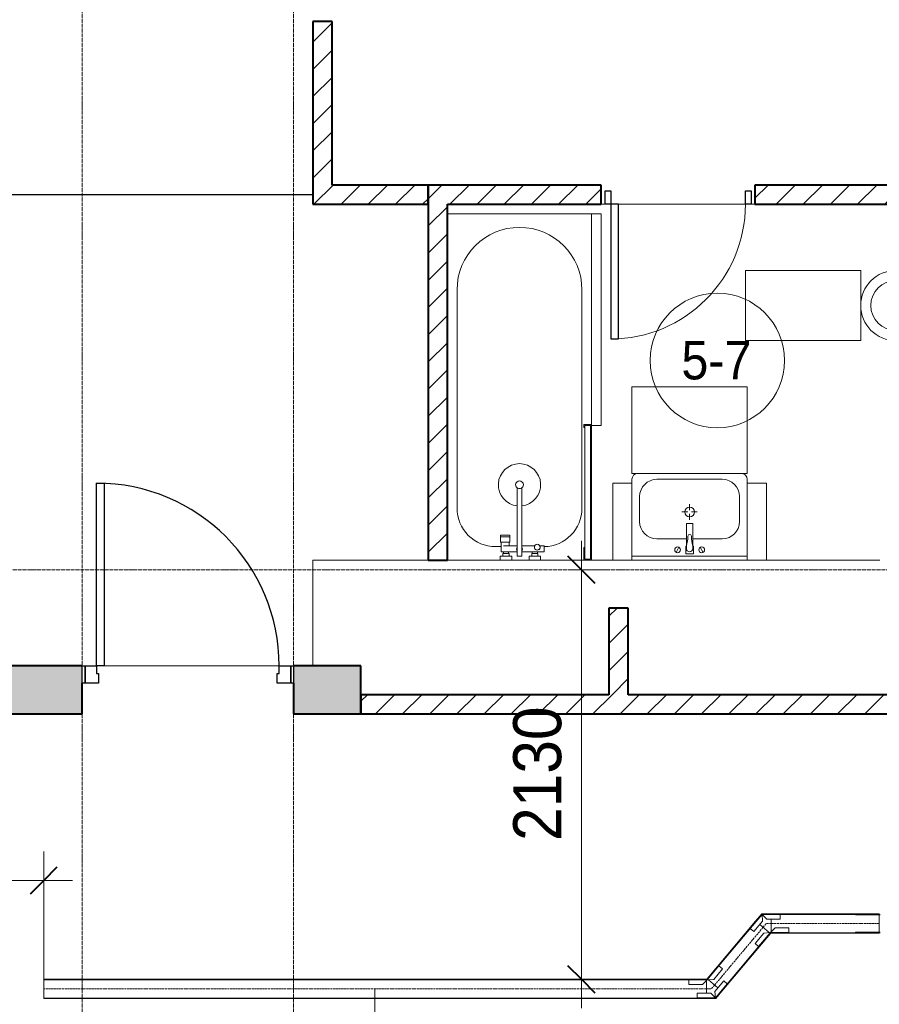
# Model space of a CAD drawing. Header units: millimetres. Extents: x 5617 to 110067, y 7718 to 195801.
# Tile 33 of 81: x 35438 to 39909, y 24040 to 29160. Entities that reach past the tile are written whole.
import ezdxf

# ---------------------------------------------------------------- set-up
doc = ezdxf.new("R2010")
doc.units = ezdxf.units.MM
for name, pattern in [('ADSK_Линия сетки', [25, 20, -2.5, 0, -2.5]), ('Линия сетки', [25, 20, -2.5, 0, -2.5]), ('Осевая', [14, 10, -2, 0, -2])]:
    doc.linetypes.add(name, pattern=pattern)
for name, color, linetype, lineweight in [('Двери', 7, 'Continuous', 18), ('Кабельные лотки', 7, 'Continuous', 18), ('Каркас_Импост', 7, 'Continuous', 30), ('Марки кабельных лотков', 7, 'Continuous', 20), ('Марки помещений', 7, 'Continuous', 20), ('Мебель', 7, 'Continuous', 18), ('Монтажный зазор', 7, 'Continuous', 30), ('Осевая линия', 7, 'Осевая', 18), ('Оси', 7, 'Continuous', 9), ('Панель', 7, 'Continuous', 30), ('Перекрытия', 7, 'Continuous', 18), ('Размеры', 7, 'Continuous', 9), ('Размеры-100', 7, 'Continuous', 9), ('Сантехнические приборы', 7, 'Continuous', 18), ('Соединительные детали кабельных лотков', 7, 'Continuous', 18), ('Стены', 7, 'Continuous', 18), ('Стены разрез', 7, 'Continuous', 40)]:
    doc.layers.add(name, color=color, linetype=linetype, lineweight=lineweight)
doc.styles.add('Arial', font='arial.ttf', dxfattribs={"width": 0.9, "height": 250})
doc.styles.add('Arial_3', font='arial.ttf', dxfattribs={"width": 0.9, "height": 200})
doc.dimstyles.new('Основной_2_5_мм', dxfattribs={"dimscale": 304.8, "dimtxt": 255.06485, "dimasz": 0.463911, "dimexe": 0.492126, "dimexo": 0.492126, "dimgap": 0.098425, "dimtad": 1, "dimdec": 0, "dimdsep": 46, "dimtxsty": 'Arial', "dimblk1": 'OBLIQUE', "dimblk2": 'OBLIQUE', "dimsah": 1, "dimcen": 0.09, "dimdle": 0.492126, "dimazin": 2, "dimtfac": 1, "dimtdec": 4, "dimtix": 1, "dimtmove": 0, "dimatfit": 3, "dimfxl": 1, "dimtvp": 1, "dimtolj": 1, "dimtzin": 0, "dimlwd": 20, "dimlwe": 20, "dimarcsym": 2})
pattern_1 = [(45, (0, 0), (-70.71068, 70.71068), [])]

# ---------------------------------------------------------------- blocks, each defined once
blk = doc.blocks.new('A_DOR_Door - Вн_3_Одинарная_800x2100-3027346-МКСС_К4_L14_48_300_')
at = {"layer": 'Двери', "color": 253, "lineweight": 30, "true_color": 0xaaaaaa}
for p, q in [((-380, 20), (-350, 20)), ((-380, -50), (-380, 20)), ((-350, 20), (-350, -50)), ((350, -50), (350, 20)), ((350, 20), (380, 20)), ((380, 20), (380, -50)), ((-350, -50), (-380, -50)), ((-350, -50), (-350, -750)), ((-310, -50), (-350, -50)), ((-350, -50), (-350, -750)), ((-310, -750), (-310, -50)), ((380, -50), (350, -50)), ((-350, -750), (-310, -750))]:
    blk.add_line(p, q, dxfattribs=at)
at = {"layer": 'Двери', "color": 254, "lineweight": 9, "true_color": 0xd4d4d4}
blk.add_arc((-350, -50), 700, 270, 0, dxfattribs=at)
blk = doc.blocks.new('MR_Ванна - Санузел с ванной_1800x750-V30-МКСС_К4_L14_48_300_')
at = {"layer": 'Сантехнические приборы', "color": 253, "true_color": 0xaaaaaa}
for p, q in [((-900, 0), (-900, 750)), ((210, 750.1), (195, 750.1)), ((195, 750.1), (195, 710)), ((200, 715), (200, 745.1)), ((200, 745.1), (210, 745.1)), ((200, 745.1), (200, 715)), ((895, 745.1), (200, 745.1)), ((210, 745.1), (210, 750.1)), ((210, 750), (885, 750)), ((900, 750), (885, 750)), ((885, 750), (885, 745.1)), ((885, 745.1), (895, 745.1)), ((895, 745.1), (895, 715)), ((895, 715), (895, 745.1)), ((900, 710), (900, 750)), ((630, 700), (-505, 700)), ((195, 710), (210, 710)), ((210, 715), (200, 715)), ((200, 715), (895, 715)), ((210, 710), (210, 715)), ((895, 715), (835, 715)), ((835, 715), (835, 710)), ((835, 710), (900, 710)), ((900, 710), (900, 484.8)), ((826.3, 504.1), (858, 504.1)), ((826.3, 480.7), (826.3, 504.1)), ((858, 504.1), (858, 386.3)), ((858, 468.3), (866, 468.3)), ((858, 441.4), (858, 468.3)), ((866, 471), (880, 471)), ((866, 439), (866, 471)), ((866, 468.3), (866, 441.4)), ((880, 484.8), (900, 484.8)), ((880, 425), (880, 484.8)), ((880, 471), (880, 439)), ((900, 484.8), (900, 425)), ((826.3, 386.3), (826.3, 453.7)), ((866, 441.4), (858, 441.4)), ((880, 439), (866, 439)), ((900, 425), (880, 425)), ((900, 425), (900, 335)), ((524.9, 386.3), (880, 386.3)), ((880, 363.7), (524.9, 363.7)), ((826.3, 291.7), (826.3, 363.7)), ((858, 363.7), (858, 291.7)), ((880, 386.3), (880, 363.7)), ((770.9, 276.9), (770.9, 323.9)), ((770.9, 323.9), (780, 323.9)), ((780, 276.9), (780, 323.9)), ((780, 323.9), (807.5, 323.9)), ((780, 323.9), (780, 276.9)), ((807.5, 323.9), (807.5, 276.9)), ((807.5, 278.8), (807.5, 321.6)), ((807.5, 321.6), (826.3, 321.6)), ((858, 291.7), (858, 318.6)), ((858, 318.6), (866, 318.6)), ((866, 289), (866, 321)), ((866, 321), (880, 321)), ((866, 318.6), (866, 291.7)), ((880, 275.2), (880, 335)), ((880, 335), (900, 335)), ((880, 321), (880, 289)), ((900, 335), (900, 275.2)), ((780, 276.9), (770.9, 276.9)), ((807.5, 276.9), (780, 276.9)), ((858, 278.8), (807.5, 278.8)), ((830, 250), (830, 278.8)), ((858, 291.7), (858, 278.8)), ((866, 291.7), (858, 291.7)), ((880, 289), (866, 289)), ((900, 275.2), (880, 275.2)), ((900, 275.2), (900, 0)), ((-505, 50), (630, 50))]:
    blk.add_line(p, q, dxfattribs=at)
for centre, radius, start, end in [((-505, 375), 325, 90, 270), ((630, 500), 200, 1.1857, 90), ((508.5, 375), 110, 5.916, 354.084), ((832.8, 467.2), 15, 90, 270), ((832.8, 467.2), 15, 244.0483, 115.9517), ((832.8, 467.2), 15, 270, 90), ((508.5, 375), 20, 90, 270), ((508.5, 375), 20, 270, 90), ((508.5, 375), 20, 325.4667, 34.5333), ((843.9, 375), 15.5, 47.0093, 132.9907), ((843.9, 375), 15.5, 227.0093, 312.9907), ((630, 250), 200, 270, 360)]:
    blk.add_arc(centre, radius, start, end, dxfattribs=at)
blk = doc.blocks.new('MR_Зона обслуживания - MR_Зона обслуживания-V31-МКСС_К4_L14_48_300_')
at = {"layer": 'Мебель', "lineweight": 9}
for p, q in [((550, 50), (-550, 50)), ((-550, 50), (-550, 0)), ((-550, 0), (545.1, 0)), ((550, 0.1), (550, 50))]:
    blk.add_line(p, q, dxfattribs=at)
blk = doc.blocks.new('MR_Тумба-Умывальник с зеркалом - Тумба-умывальник_600-V32-МКСС_К4_L14_48_300_')
at = {"layer": 'Сантехнические приборы', "color": 253, "true_color": 0xaaaaaa}
for p, q in [((-300, 400), (-300, 420)), ((-170, 420), (170, 420)), ((300, 420), (300, 400)), ((-260, 200), (-260, 330)), ((260, 330), (260, 200)), ((0, 290), (0, 260)), ((-10, 250), (-40, 250)), ((0, 210), (0, 240)), ((40, 250), (10, 250)), ((-17, 73.1), (-17, 187.9)), ((-14, 190.9), (14, 190.9)), ((17, 187.9), (17, 73.1)), ((-17, 110), (-170, 110)), ((170, 110), (17, 110)), ((-69.7, 39.8), (-55.6, 66.3)), ((-20, 73.1), (-17, 73.1)), ((-20, 33.1), (-20, 73.1)), ((-17, 60), (-17, 73.1)), ((17, 73.1), (17, 60)), ((17, 73.1), (20, 73.1)), ((20, 73.1), (20, 33.1)), ((69.7, 39.8), (55.6, 66.3)), ((-300, 20), (300, 20)), ((300, 0), (-300, 0)), ((20, 33.1), (-20, 33.1))]:
    blk.add_line(p, q, dxfattribs=at)
for centre, radius, start, end in [((-270, 420), 30, 90, 180), ((-170, 330), 90, 90, 180), ((170, 330), 90, 0, 90), ((270, 420), 30, 0, 90), ((0, 250), 25, 360, 180), ((0, 250), 25, 180, 360), ((-170, 200), 90, 180, 270), ((-14, 187.9), 3, 90, 180), ((-14, 187.9), 3, 105, 165), ((14, 187.9), 3, 0, 90), ((14, 187.9), 3, 15, 75), ((170, 200), 90, 270, 0), ((-217.6, 129.9), 208.5, 344.1823, 358.4054), ((0, 124.1), 9.19, 0, 180), ((217.6, 129.9), 208.5, 181.5946, 195.8177), ((-62.7, 53.1), 15, 0, 180), ((-62.7, 53.1), 15, 180, 0), ((0, 60), 17, 180, 0), ((62.7, 53.1), 15, 0, 180), ((62.7, 53.1), 15, 180, 0)]:
    blk.add_arc(centre, radius, start, end, dxfattribs=at)
blk = doc.blocks.new('MR_Зона обслуживания - MR_Зона обслуживания-2638746-МКСС_К4_L14_48_300_')
at = {"layer": 'Мебель', "lineweight": 9}
for p, q in [((300, 450), (-300, 450)), ((-300, 450), (-300, 0)), ((300, 0), (300, 450)), ((-300, 0), (300, 0))]:
    blk.add_line(p, q, dxfattribs=at)
blk = doc.blocks.new('MR_Зона обслуживания - MR_Зона обслуживания-V13-МКСС_К4_L14_48_300_')
at = {"layer": 'Мебель', "lineweight": 9}
for p, q in [((50, 400), (-50, 400)), ((-50, 400), (-50, 0)), ((50, 0), (50, 400)), ((-50, 0), (50, 0))]:
    blk.add_line(p, q, dxfattribs=at)
blk = doc.blocks.new('MR_Унитаз напольный - Санузел с ванной-V6-МКСС_К4_L14_48_300_')
at = {"layer": 'Сантехнические приборы', "color": 253, "true_color": 0xaaaaaa}
for p, q in [((-182.5, 0), (-182.5, 267.5)), ((-130, 267.5), (-130, 90)), ((130, 90), (130, 267.5)), ((182.5, 267.5), (182.5, 0)), ((-50, 150), (-50, 100)), ((-50, 135), (50, 135)), ((50, 100), (50, 150)), ((182.5, 0), (-182.5, 0)), ((-182.5, -50), (-182.5, 0)), ((-182.5, 0), (182.5, 0)), ((-90, 50), (90, 50)), ((182.5, 0), (182.5, -50)), ((-182.5, -50), (182.5, -50)), ((-182.5, -200), (-182.5, -50)), ((182.5, -50), (-182.5, -50)), ((182.5, -50), (182.5, -200))]:
    blk.add_line(p, q, dxfattribs=at)
for centre, radius, start, end in [((0, 267.5), 182.5, 0, 180), ((0, 267.5), 130, 360, 180), ((0, 150), 50, 360, 180), ((-90, 90), 40, 180, 270), ((90, 90), 40, 270, 360), ((0, -125), 20, 360, 180), ((0, -125), 20, 180, 360)]:
    blk.add_arc(centre, radius, start, end, dxfattribs=at)
blk = doc.blocks.new('MR_Зона обслуживания - MR_Зона обслуживания-V7-МКСС_К4_L14_48_300_')
at = {"layer": 'Мебель', "lineweight": 9}
for p, q in [((182.5, 600), (-182.5, 600)), ((-182.5, 600), (-182.5, 0)), ((182.5, 0), (182.5, 600)), ((-182.5, 0), (182.5, 0))]:
    blk.add_line(p, q, dxfattribs=at)
blk = doc.blocks.new('101_Дверь_Однопольная - _НЧ_Мет_900х2100_Квартира_Пр-3834863-МКСС_К4_L14_48_300_')
at = {"layer": 'Каркас_Импост', "color": 253, "true_color": 0xaaaaaa}
for p, q in [((-535, 125), (-475, 125)), ((-535, 35), (-535, 125)), ((-475, 125), (-475, 85)), ((475, 125), (535, 125)), ((475, 85), (475, 125)), ((535, 125), (535, 35)), ((-475, 85), (-465, 85)), ((-465, 85), (-465, 35)), ((465, 85), (475, 85)), ((465, 35), (465, 85)), ((-465, 35), (-535, 35)), ((535, 35), (465, 35))]:
    blk.add_line(p, q, dxfattribs=at)
at = {"layer": 'Монтажный зазор', "color": 253, "true_color": 0xaaaaaa}
for p, q in [((-550, 125), (-535, 125)), ((-550, 35), (-550, 125)), ((-535, 125), (-535, 35)), ((535, 35), (535, 125)), ((535, 125), (550, 125)), ((550, 125), (550, 35)), ((-535, 35), (-550, 35)), ((550, 35), (535, 35))]:
    blk.add_line(p, q, dxfattribs=at)
at = {"layer": 'Панель', "color": 253, "true_color": 0xaaaaaa}
for p, q in [((-475, 1075), (-435, 1075)), ((-475, 125), (-475, 1075)), ((-435, 1075), (-435, 125)), ((-435, 125), (-475, 125))]:
    blk.add_line(p, q, dxfattribs=at)
blk.add_arc((-475, 125), 950, 0, 90, dxfattribs=at)
blk = doc.blocks.new('135_SLK_K4_AR_rvt-1-МКСС_К4_L14_48_300_')
at = {"layer": 'Стены разрез', "lineweight": 9, "true_color": 0xaaaaaa}
h = blk.add_hatch(dxfattribs=at)
h.set_pattern_fill('FP_3', color=253, style=0, pattern_type=2)
h.set_pattern_definition(pattern_1)
h.paths.add_polyline_path([(104550, 28300), (104550, 29150), (104450, 29150), (104450, 28300), (104513.6, 28300)])
h.paths.add_polyline_path([(104450, 30050), (104550, 30050), (104550, 32500), (104450, 32500)])
h = blk.add_hatch(dxfattribs=at)
h.set_pattern_fill('FP_3', color=253, style=0, pattern_type=2)
h.set_pattern_definition(pattern_1)
h.paths.add_polyline_path([(104513.6, 28200), (105050, 28200), (105050, 28300), (104450, 28300), (104450, 28200)])
h = blk.add_hatch(dxfattribs=at)
h.set_pattern_fill('FP_3', color=253, style=0, pattern_type=2)
h.set_pattern_definition(pattern_1)
h.paths.add_polyline_path([(107783.4, 28200), (107950, 28200), (107950, 28300), (106750, 28300), (106750, 28200), (107129.4, 28200)])
h.paths.add_polyline_path([(105950, 28200), (105950, 28300), (105050, 28300), (105050, 28200), (105821.5, 28200)])
h = blk.add_hatch(dxfattribs=at)
h.set_pattern_fill('FP_3', color=253, style=0, pattern_type=2)
h.set_pattern_definition(pattern_1)
h.paths.add_polyline_path([(105150, 26350), (105150, 28200), (105050, 28200), (105050, 26350)])
h = blk.add_hatch(dxfattribs=at)
h.set_pattern_fill('FP_3', color=253, style=0, pattern_type=2)
h.set_pattern_definition(pattern_1)
h.paths.add_polyline_path([(106090, 25650), (106090, 26100), (105990, 26100), (105990, 25650)])
at = {"layer": 'Стены разрез', "lineweight": 18, "true_color": 0xcbcbcb}
h = blk.add_hatch(color=9, dxfattribs=at)
h.paths.add_polyline_path([(104700, 25550), (104700, 25800), (104350, 25800), (104350, 25550), (104513.6, 25550)])
h.paths.add_polyline_path([(103250, 25550), (103250, 25800), (102700, 25800), (102700, 25550), (103205.8, 25550)])
at = {"layer": 'Стены разрез', "lineweight": 9, "true_color": 0xaaaaaa}
h = blk.add_hatch(dxfattribs=at)
h.set_pattern_fill('FP_3', color=253, style=0, pattern_type=2)
h.set_pattern_definition(pattern_1)
h.paths.add_polyline_path([(108437.3, 25550), (108700, 25550), (108700, 25650), (104700, 25650), (104700, 25550), (107129.4, 25550)])
at = {"layer": 'Перекрытия', "color": 253, "true_color": 0xaaaaaa}
for p, q in [((105970, 28200), (105950, 28200)), ((105950, 28200), (105970, 28200)), ((106700, 28200), (106040, 28200)), ((106040, 28200), (106700, 28200)), ((106750, 28200), (106730, 28200)), ((106730, 28200), (106750, 28200)), ((104450, 25800), (104450, 26350)), ((104450, 26350), (105050, 26350)), ((105150, 26350), (105425.2, 26350)), ((105485, 26350), (105575, 26350)), ((105634.8, 26350), (105860, 26350)), ((105900, 26350), (106010, 26350)), ((106110, 26350), (106710, 26350)), ((106810, 26350), (107400, 26350)), ((103365, 25800), (104275, 25800)), ((104275, 25800), (103365, 25800)), ((104349.3, 25550), (104349.3, 25710))]:
    blk.add_line(p, q, dxfattribs=at)
at = {"layer": 'Стены', "color": 253, "true_color": 0xaaaaaa}
for p, q in [((102800, 28250.4), (104450, 28250.4)), ((104450, 28249.6), (102800, 28249.6))]:
    blk.add_line(p, q, dxfattribs=at)
at = {"layer": 'Стены разрез', "color": 253, "true_color": 0xaaaaaa}
for p, q in [((104550, 29150), (104450, 29150)), ((104450, 29150), (104450, 28300)), ((104550, 28300), (104550, 29150)), ((104450, 28300), (104450, 28200)), ((105050, 28300), (104550, 28300)), ((105050, 28200), (105050, 28300)), ((105950, 28300), (105050, 28300)), ((105050, 28300), (105050, 28200)), ((105950, 28200), (105950, 28300)), ((107950, 28300), (106750, 28300)), ((106750, 28300), (106750, 28200)), ((104450, 28200), (105050, 28200)), ((105050, 28200), (105050, 26350)), ((105150, 26350), (105150, 28200)), ((105150, 28200), (105950, 28200)), ((106750, 28200), (107950, 28200)), ((105050, 26350), (105150, 26350)), ((106090, 26100), (105990, 26100)), ((105990, 26100), (105990, 25650)), ((106090, 25650), (106090, 26100)), ((103250, 25800), (102700, 25800)), ((104700, 25800), (104350, 25800)), ((104700, 25550), (104700, 25800)), ((103250, 25550), (103250, 25710)), ((104350, 25710), (104350, 25550)), ((105990, 25650), (104700, 25650)), ((104700, 25650), (104700, 25550)), ((107660, 25650), (106090, 25650)), ((102700, 25550), (103250, 25550)), ((104350, 25550), (104700, 25550)), ((104700, 25550), (108700, 25550))]:
    blk.add_line(p, q, dxfattribs=at)
at = {"layer": 'Двери', "color": 253, "lineweight": 18, "true_color": 0xaaaaaa}
for name, p in [('A_DOR_Door - Вн_3_Одинарная_800x2100-3027346-МКСС_К4_L14_48_300_', (106350, 28250)), ('101_Дверь_Однопольная - _НЧ_Мет_900х2100_Квартира_Пр-3834863-МКСС_К4_L14_48_300_', (103800, 25675))]:
    blk.add_blockref(name, p, dxfattribs=at)
at = {"layer": 'Мебель', "color": 253, "lineweight": 18, "true_color": 0xaaaaaa}
for name, p, rotation in [('MR_Зона обслуживания - MR_Зона обслуживания-V31-МКСС_К4_L14_48_300_', (105900, 27600), 270.0000000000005), ('MR_Зона обслуживания - MR_Зона обслуживания-V7-МКСС_К4_L14_48_300_', (107300, 27673.7), 90.00000000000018)]:
    blk.add_blockref(name, p, dxfattribs=dict(at, rotation=rotation))
for name, p in [('MR_Зона обслуживания - MR_Зона обслуживания-2638746-МКСС_К4_L14_48_300_', (106410, 26800)), ('MR_Зона обслуживания - MR_Зона обслуживания-V13-МКСС_К4_L14_48_300_', (106060, 26350)), ('MR_Зона обслуживания - MR_Зона обслуживания-V13-МКСС_К4_L14_48_300_', (106760, 26350))]:
    blk.add_blockref(name, p, dxfattribs=at)
at = {"layer": 'Сантехнические приборы', "color": 253, "lineweight": 18, "true_color": 0xaaaaaa}
for name, p, rotation in [('MR_Ванна - Санузел с ванной_1800x750-V30-МКСС_К4_L14_48_300_', (105150, 27250), 270.0000000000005), ('MR_Унитаз напольный - Санузел с ванной-V6-МКСС_К4_L14_48_300_', (107750, 27673.7), 90.00000000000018)]:
    blk.add_blockref(name, p, dxfattribs=dict(at, rotation=rotation))
blk.add_blockref('MR_Тумба-Умывальник с зеркалом - Тумба-умывальник_600-V32-МКСС_К4_L14_48_300_', (106410, 26350), dxfattribs=at)
blk = doc.blocks.new('OSTEC_U - ЛН_ ЛП - ПШСМ - OSTEC_U - ЛН_ ЛП - ПШСМ-V108-МКСС_К4_L14_48_300_')
at = {"layer": 'Соединительные детали кабельных лотков', "color": 96, "true_color": 0x008000}
for p, q in [((115929.7, 24505.5), (115929.7, 24507.5)), ((115929.7, 24505.5), (115929.7, 24507.5)), ((116058.2, 24505.5), (115929.7, 24505.5)), ((115929.7, 24505.5), (116058.2, 24505.5)), ((116058.2, 24507.5), (116053.2, 24507.5)), ((116053.2, 24507.5), (116058.2, 24507.5))]:
    blk.add_line(p, q, dxfattribs=at)
blk = doc.blocks.new('OSTEC_U - ЛН_ ЛП - ПШСМ - OSTEC_U - ЛН_ ЛП - ПШСМ-V109-МКСС_К4_L14_48_300_')
at = {"layer": 'Соединительные детали кабельных лотков', "color": 96, "true_color": 0x008000}
for p, q in [((116058.2, 24414.5), (115929.7, 24414.5)), ((115929.7, 24414.5), (116058.2, 24414.5)), ((115929.7, 24412.5), (115929.7, 24414.5)), ((115929.7, 24412.5), (115929.7, 24414.5)), ((116058.2, 24412.5), (116053.2, 24412.5)), ((116053.2, 24412.5), (116058.2, 24412.5))]:
    blk.add_line(p, q, dxfattribs=at)
blk = doc.blocks.new('OSTEC_CLH - ЛН_ ЛП - СЛУМИ - Угол горизонтальный - ZS - Цинкование по методу Сендзимира-1577389-МКСС_К4_L14_48_300_')
at = {"layer": 'Осевая линия'}
for p, q in [((16.8, 20.1), (0, 0)), ((-26.2, 0), (0, 0)), ((-25.2, 0), (-26.2, 0))]:
    blk.add_line(p, q, dxfattribs=at)
at = {"layer": 'Соединительные детали кабельных лотков', "color": 96, "true_color": 0x008000}
for p, q in [((-21.5, 52.2), (-23.3, 50)), ((-19.5, 50.6), (-21.5, 52.2)), ((-26.2, 47.5), (-26.2, 50)), ((-26.2, 50), (-23.3, 50)), ((-22.1, 47.5), (-26.2, 47.5)), ((-26.2, -22.6), (-26.2, 42.1)), ((-22.1, 47.5), (-19.5, 50.6)), ((34.1, 5.6), (-15.4, 47.1)), ((-26.2, -50), (-26.2, -47.5)), ((22.1, -47.5), (-26.2, -47.5)), ((23.3, -50), (-26.2, -50)), ((53.2, -10.5), (22.1, -47.5)), ((23.3, -50), (55.1, -12.1)), ((55.1, -12.1), (53.2, -10.5))]:
    blk.add_line(p, q, dxfattribs=at)
blk = doc.blocks.new('OSTEC_U - ЛН_ ЛП - СЛУМИ - OSTEC_U - ЛН_ ЛП - СЛУМИ-1577394-МКСС_К4_L14_48_300_')
at = {"layer": 'Соединительные детали кабельных лотков', "color": 96, "true_color": 0x008000}
for p, q in [((42.7, 88.2), (-3, 33.8)), ((61.1, 72.8), (0, 0)), ((42.7, 88.2), (61.1, 72.8)), ((61.8, 72.2), (61.1, 72.8)), ((-24, 24), (-95, 24)), ((-95, 0), (-95, 24)), ((0, 0), (-95, 0)), ((-95, 0), (-95, -0.9)), ((0, 0), (-24, 24)), ((-3, 33.8), (0, 0)), ((0.9, -0.2), (0, 0)), ((0, 0), (-0.4, -0.8))]:
    blk.add_line(p, q, dxfattribs=at)
for start, end in [(240.7432, 253.9527), (280.3716, 306.7905), (280.3716, 306.7905), (283.2095, 309.6284), (283.2095, 309.6284), (336.0473, 349.2568)]:
    blk.add_arc((0, 0), 0.9, start, end, dxfattribs=at)
blk = doc.blocks.new('OSTEC_U - ЛН_ ЛП - СЛУМИ - OSTEC_U - ЛН_ ЛП - СЛУМИ-1577398-МКСС_К4_L14_48_300_')
at = {"layer": 'Соединительные детали кабельных лотков', "color": 96, "true_color": 0x008000}
for p, q in [((0, 0), (61.1, 72.8)), ((33.8, 3), (79.4, 57.3)), ((61.1, 72.8), (60.4, 73.4)), ((61.1, 72.8), (79.4, 57.3)), ((-95, 0.9), (-95, 0)), ((-0.7, -0.6), (0, 0)), ((0, 0), (33.8, 3)), ((0, 0), (0.9, 0.2)), ((-95, 0), (0, 0)), ((-95, -24), (-95, 0)), ((-95, -24), (-24, -24)), ((-24, -24), (0, 0))]:
    blk.add_line(p, q, dxfattribs=at)
for start, end in [(140, 219.2568), (10.7432, 90)]:
    blk.add_arc((0, 0), 0.9, start, end, dxfattribs=at)
blk = doc.blocks.new('050_Марка_Помещение - Номер-620969-МКСС_К4_L14_48_300_')
at = {"layer": 'Марки помещений'}
blk.add_circle((0, 0), 3.5, dxfattribs=at)
blk = doc.blocks.new('DIMBLOCK28-МКСС_К4_L14_48_300_')
at = {"layer": 'Размеры-100', "lineweight": 20, "transparency": 16777216}
for p, q in [((38359.4, 26450), (38359.4, 24020)), ((38359.4, 26300), (38309.4, 26300)), ((38359.4, 26300), (38509.4, 26300)), ((38359.4, 24170), (38309.4, 24170)), ((38359.4, 24170), (38509.4, 24170))]:
    blk.add_line(p, q, dxfattribs=at)
at = {"layer": 'Размеры-100', "lineweight": 40, "transparency": 16777216}
for p, q in [((38359.4, 26300), (38288.7, 26370.7)), ((38359.4, 26300), (38430.1, 26229.3)), ((38359.4, 24170), (38288.7, 24240.7)), ((38359.4, 24170), (38430.1, 24099.3))]:
    blk.add_line(p, q, dxfattribs=at)
at = {"layer": 'Размеры-100', "color": 0, "lineweight": 20, "transparency": 16777216, "insert": (38004.8, 24889.7), "char_height": 250, "width": 828.765, "attachment_point": 1, "rotation": 90, "line_spacing_factor": 0.941778, "style": 'Arial'}
blk.add_mtext('2130', dxfattribs=at)
blk = doc.blocks.new('_Oblique')
at = {"color": 0, "linetype": 'ByBlock', "lineweight": -2}
blk.add_line((-0.5, -0.5), (0.5, 0.5), dxfattribs=at)
blk = doc.blocks.new('DIMBLOCK29-МКСС_К4_L14_48_300_')
at = {"layer": 'Размеры-100', "lineweight": 20, "transparency": 16777216}
for p, q in [((33262.7, 24684.2), (33262.7, 24834.2)), ((35562.7, 24684.2), (35562.7, 24834.2)), ((33112.7, 24684.2), (35712.7, 24684.2)), ((33262.7, 24684.2), (33262.7, 24634.2)), ((35562.7, 24684.2), (35562.7, 24070.3))]:
    blk.add_line(p, q, dxfattribs=at)
at = {"layer": 'Размеры-100', "lineweight": 40, "transparency": 16777216}
for p, q in [((33262.7, 24684.2), (33333.4, 24754.9)), ((35562.7, 24684.2), (35633.4, 24754.9)), ((33262.7, 24684.2), (33192, 24613.5)), ((35562.7, 24684.2), (35492, 24613.5))]:
    blk.add_line(p, q, dxfattribs=at)
at = {"layer": 'Размеры-100', "color": 0, "lineweight": 20, "transparency": 16777216, "insert": (34067.4, 25038.8), "char_height": 250, "width": 828.765, "attachment_point": 1, "line_spacing_factor": 0.941778, "style": 'Arial'}
blk.add_mtext('2300', dxfattribs=at)

msp = doc.modelspace()

# ---------------------------------------------------------------- linework, layer by layer
at = {"layer": 'Кабельные лотки', "color": 96, "true_color": 0x008000}
for p, q in [((39347.4, 24507.5), (39347.4, 24510)), ((39909.1, 24510), (39347.4, 24510)), ((39909.1, 24507.5), (39347.4, 24507.5)), ((39347.4, 24417.9), (39347.4, 24482.6)), ((39909.1, 24510), (39909.1, 24410)), ((39014.4, 24172.2), (39266, 24472.1)), ((39016.4, 24170.6), (39268, 24470.5)), ((39266, 24472.1), (39268, 24470.5)), ((39287.1, 24454.4), (39336.6, 24412.9)), ((39089.1, 24109.5), (39340.7, 24409.4)), ((39091, 24107.9), (39342.7, 24407.8)), ((39340.7, 24409.4), (39342.7, 24407.8)), ((39347.4, 24410), (39347.4, 24412.5)), ((39909.1, 24412.5), (39347.4, 24412.5)), ((39909.1, 24410), (39347.4, 24410)), ((35562.7, 24070), (35562.7, 24170)), ((39009.7, 24170), (35562.7, 24170)), ((39009.7, 24167.5), (35562.7, 24167.5)), ((39009.7, 24170), (39009.7, 24167.5)), ((39016.4, 24170.6), (39014.4, 24172.2)), ((39070, 24125.6), (39020.5, 24167.1)), ((39009.7, 24162.1), (39009.7, 24097.4)), ((39009.7, 24072.5), (35562.7, 24072.5)), ((39009.7, 24070), (35562.7, 24070)), ((39009.7, 24072.5), (39009.7, 24070)), ((39091, 24107.9), (39089.1, 24109.5))]:
    msp.add_line(p, q, dxfattribs=at)
at = {"layer": 'Марки кабельных лотков'}
msp.add_line((37285.3, 24120), (37285.3, 20838.4), dxfattribs=at)
at = {"layer": 'Осевая линия'}
for p, q in [((39052.7, 24140.1), (39304.4, 24439.9)), ((39909.1, 24460), (39347.4, 24460)), ((39009.7, 24120), (35562.7, 24120))]:
    msp.add_line(p, q, dxfattribs=at)
at = {"layer": 'Оси', "linetype": 'Линия сетки'}
for p, q in [((35762.7, 12025.7), (35762.7, 33150)), ((36862.7, 12025.7), (36862.7, 33150))]:
    msp.add_line(p, q, dxfattribs=at)
at = {"layer": 'Оси', "linetype": 'ADSK_Линия сетки'}
msp.add_line((69432.7, 26300), (25313.5, 26300), dxfattribs=at)

# ---------------------------------------------------------------- block references
at = {"lineweight": 5}
msp.add_blockref('135_SLK_K4_AR_rvt-1-МКСС_К4_L14_48_300_', (-67487.3, 0), dxfattribs=at)
at = {"layer": 'Марки помещений', "xscale": 99.99999999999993, "yscale": 99.99999999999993, "zscale": 99.99999999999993}
msp.add_blockref('050_Марка_Помещение - Номер-620969-МКСС_К4_L14_48_300_', (39066.8, 27387.9), dxfattribs=at)
at = {"layer": 'Соединительные детали кабельных лотков', "color": 96, "true_color": 0x008000, "rotation": 180}
for name, p in [('OSTEC_U - ЛН_ ЛП - СЛУМИ - OSTEC_U - ЛН_ ЛП - СЛУМИ-1577394-МКСС_К4_L14_48_300_', (39299.5, 24506.6)), ('OSTEC_U - ЛН_ ЛП - СЛУМИ - OSTEC_U - ЛН_ ЛП - СЛУМИ-1577398-МКСС_К4_L14_48_300_', (39342.9, 24413.4))]:
    msp.add_blockref(name, p, dxfattribs=at)
at = {"layer": 'Соединительные детали кабельных лотков', "rotation": 180}
msp.add_blockref('OSTEC_CLH - ЛН_ ЛП - СЛУМИ - Угол горизонтальный - ZS - Цинкование по методу Сендзимира-1577389-МКСС_К4_L14_48_300_', (39321.2, 24460), dxfattribs=at)
at = {"layer": 'Соединительные детали кабельных лотков', "color": 96, "true_color": 0x008000}
for name, p in [('OSTEC_U - ЛН_ ЛП - ПШСМ - OSTEC_U - ЛН_ ЛП - ПШСМ-V108-МКСС_К4_L14_48_300_', (-76144.1, 0)), ('OSTEC_U - ЛН_ ЛП - ПШСМ - OSTEC_U - ЛН_ ЛП - ПШСМ-V109-МКСС_К4_L14_48_300_', (-76144.1, 0)), ('OSTEC_U - ЛН_ ЛП - СЛУМИ - OSTEC_U - ЛН_ ЛП - СЛУМИ-1577398-МКСС_К4_L14_48_300_', (39014.2, 24166.6)), ('OSTEC_U - ЛН_ ЛП - СЛУМИ - OSTEC_U - ЛН_ ЛП - СЛУМИ-1577394-МКСС_К4_L14_48_300_', (39057.6, 24073.4))]:
    msp.add_blockref(name, p, dxfattribs=at)
at = {"layer": 'Соединительные детали кабельных лотков'}
msp.add_blockref('OSTEC_CLH - ЛН_ ЛП - СЛУМИ - Угол горизонтальный - ZS - Цинкование по методу Сендзимира-1577389-МКСС_К4_L14_48_300_', (39035.9, 24120), dxfattribs=at)

# ---------------------------------------------------------------- texts
at = {"layer": 'Марки помещений', "lineweight": 9, "insert": (38880.2, 27489.6), "char_height": 200, "width": 447.342, "attachment_point": 1, "style": 'Arial_3'}
msp.add_mtext('5-7', dxfattribs=at)

# ---------------------------------------------------------------- dimensions: what is measured, and where the dimension line sits
at = {"layer": 'Размеры', "lineweight": 20}
dim = msp.add_linear_dim(base=(38359.4, 24170), p1=(38459.4, 26300), p2=(38459.4, 24170), angle=90, dimstyle='Основной_2_5_мм', override={"dimpost": '<>', "dimfxl": 2130}, dxfattribs=at)
dim.commit()
dim.dimension.update_dxf_attribs({"geometry": 'DIMBLOCK28-МКСС_К4_L14_48_300_', "text_midpoint": (38201.6, 25235)})
dim = msp.add_linear_dim(base=(35562.7, 24684.2), p1=(33262.7, 24784.2), p2=(35562.7, 23920.3), dimstyle='Основной_2_5_мм', override={"dimpost": '<>', "dimfxl": 2456.903733}, dxfattribs=at)
dim.commit()
dim.dimension.update_dxf_attribs({"geometry": 'DIMBLOCK29-МКСС_К4_L14_48_300_', "text_midpoint": (34412.7, 24841.9)})

doc.saveas('drawing.dxf')
